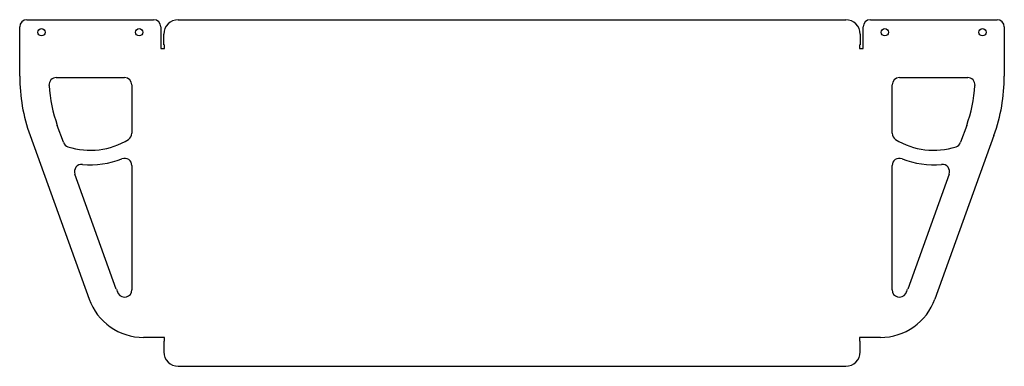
# Model space of a CAD drawing. Header units: inches. Extents: x -17 to 17, y -6 to 6.
import ezdxf

# ---------------------------------------------------------------- set-up
doc = ezdxf.new("R2010")
doc.units = ezdxf.units.IN
doc.header["$MEASUREMENT"] = 0

msp = doc.modelspace()

# ---------------------------------------------------------------- linework, layer by layer
at = {"color": 7, "linetype": 'Continuous', "lineweight": 25}
for p, q in [((-16.715, 5.965), (-12.349, 5.965)), ((-11.5, 5.965), (11.5, 5.965)), ((12.349, 5.965), (16.715, 5.965)), ((-16.965, 4.021), (-16.965, 5.715)), ((-12.099, 5.715), (-12.099, 4.971)), ((-12, 5.099), (-12, 5.465)), ((12, 5.465), (12, 5.099)), ((12.099, 4.971), (12.099, 5.715)), ((16.965, 5.715), (16.965, 4.021)), ((-12, 5.099), (-11.971, 5.099)), ((-11.971, 4.971), (-11.971, 5.099)), ((11.971, 5.099), (12, 5.099)), ((11.971, 5.099), (11.971, 4.971)), ((-12.099, 4.971), (-11.971, 4.971)), ((11.971, 4.971), (12.099, 4.971)), ((-15.706, 3.971), (-13.349, 3.971)), ((13.349, 3.971), (15.706, 3.971)), ((-13.099, 3.721), (-13.099, 2.057)), ((13.099, 2.057), (13.099, 3.721)), ((-15.46, 1.745), (-15.668, 2.323)), ((15.668, 2.323), (15.46, 1.745)), ((-16.609, 1.984), (-14.575, -3.65)), ((16.609, 1.984), (14.575, -3.65)), ((-13.099, 0.944), (-13.099, -3.337)), ((13.099, -3.337), (13.099, 0.944)), ((-13.635, -3.31), (-15.064, 0.65)), ((15.064, 0.65), (13.635, -3.31)), ((-11.971, -4.971), (-12.694, -4.971)), ((-11.971, -5.099), (-11.971, -4.971)), ((12.694, -4.971), (11.971, -4.971)), ((11.971, -4.971), (11.971, -5.099)), ((-12, -5.099), (-12, -5.465)), ((-12, -5.099), (-11.971, -5.099)), ((11.971, -5.099), (12, -5.099)), ((12, -5.465), (12, -5.099)), ((-11.5, -5.965), (11.5, -5.965))]:
    msp.add_line(p, q, dxfattribs=at)
for centre in [(-16.215, 5.532), (-12.849, 5.532), (12.849, 5.532), (16.215, 5.532)]:
    msp.add_circle(centre, 0.125, dxfattribs=at)
for centre, radius, start, end in [((-16.715, 5.715), 0.25, 90, 180), ((-12.349, 5.715), 0.25, 0, 90), ((-11.5, 5.465), 0.5, 90, 180), ((11.5, 5.465), 0.5, 0, 90), ((12.349, 5.715), 0.25, 90, 180), ((16.715, 5.715), 0.25, 0, 90), ((-10.965, 4.021), 6, 180, 199.8454), ((-15.706, 3.721), 0.25, 90, 183.6164), ((-13.349, 3.721), 0.25, 0, 90), ((13.349, 3.721), 0.25, 90, 180), ((15.706, 3.721), 0.25, 356.3836, 90), ((10.965, 4.021), 6, 340.1546, 0), ((-10.965, 4.021), 5, 183.6164, 199.8454), ((10.965, 4.021), 5, 340.1546, 356.3836), ((-13.349, 2.057), 0.25, 301.7229, 0), ((13.349, 2.057), 0.25, 180, 238.2771), ((-15.224, 1.83), 0.25, 199.8454, 252.0693), ((-14.532, 3.971), 2.5, 252.0693, 301.7229), ((14.532, 3.971), 2.5, 238.2771, 287.9307), ((15.224, 1.83), 0.25, 287.9307, 340.1546), ((-14.532, 3.971), 3, 264.7522, 291.3475), ((-13.349, 0.944), 0.25, 0, 111.3475), ((13.349, 0.944), 0.25, 68.6525, 180), ((14.532, 3.971), 3, 248.6525, 275.2478), ((-14.829, 0.735), 0.25, 84.7522, 199.8454), ((14.829, 0.735), 0.25, 340.1546, 95.2478), ((-12.694, -2.971), 1, 199.8454, 209.2392), ((-13.349, -3.337), 0.25, 209.2392, 0), ((13.349, -3.337), 0.25, 180, 330.7608), ((12.694, -2.971), 1, 330.7608, 340.1546), ((-12.694, -2.971), 2, 199.8454, 270), ((12.694, -2.971), 2, 270, 340.1546), ((-11.5, -5.465), 0.5, 180, 270), ((11.5, -5.465), 0.5, 270, 0)]:
    msp.add_arc(centre, radius, start, end, dxfattribs=at)

doc.saveas('drawing.dxf')
